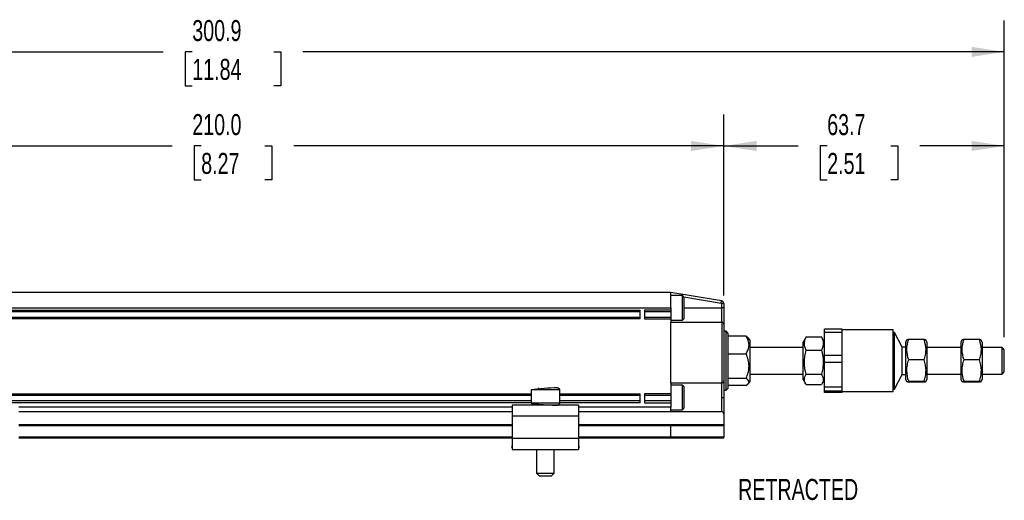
# Model space of a CAD drawing. Header units: millimetres. Extents: x 14 to 614, y 14 to 471.
# Tile 3 of 7: x 149 to 373, y 171 to 280. Entities that reach past the tile are written whole.
import ezdxf

# ---------------------------------------------------------------- set-up
doc = ezdxf.new("R2010")
doc.units = ezdxf.units.MM
doc.header["$LTSCALE"] = 2.25
doc.layers.add('DIMENSIONS', color=140, linetype='Continuous', lineweight=25)
doc.styles.add('SLDTEXTSTYLE0', font='TXT', dxfattribs={"width": 0.7})
doc.dimstyles.new('SLDDIMSTYLE0', dxfattribs={"dimtxt": 4.855518, "dimasz": 7.4295, "dimexe": 0, "dimexo": 0.0625, "dimgap": 1.213879, "dimtad": 0, "dimtih": 1, "dimtoh": 1, "dimrnd": 1e-09, "dimzin": 12, "dimdsep": 46, "dimtxsty": 'SLDTEXTSTYLE0', "dimsah": 1, "dimcen": 0.09, "dimadec": 0, "dimazin": 3, "dimtfac": 1, "dimtofl": 0, "dimtmove": 0, "dimatfit": 3, "dimfxl": 0, "dimfrac": 2, "dimtolj": 1, "dimtzin": 12, "dimarcsym": 0})
doc.dimstyles.new('SLDDIMSTYLE2', dxfattribs={"dimtxt": 4.855518, "dimasz": 7.4295, "dimexe": 0, "dimexo": 0.0625, "dimgap": 1.213879, "dimtad": 0, "dimtih": 1, "dimtoh": 1, "dimrnd": 1e-09, "dimzin": 4, "dimdsep": 46, "dimtxsty": 'SLDTEXTSTYLE0', "dimsah": 1, "dimcen": 0.09, "dimadec": 0, "dimazin": 1, "dimtfac": 1, "dimtofl": 0, "dimtmove": 0, "dimatfit": 3, "dimfxl": 0, "dimfrac": 2, "dimtolj": 1, "dimtzin": 12, "dimarcsym": 0})

# ---------------------------------------------------------------- blocks, each defined once
blk = doc.blocks.new('_D_2')
at = {"layer": 'DIMENSIONS'}
for p, q in [((99.13, 218.65), (99.13, 258.1)), ((309.13, 217.05), (309.13, 258.1)), ((99.13, 250.95), (183.95, 250.95)), ((190.53, 250.95), (188.9, 250.95)), ((188.9, 250.95), (188.9, 243.24)), ((204.96, 250.95), (206.59, 250.95)), ((206.59, 250.95), (206.59, 243.24)), ((309.13, 250.95), (211.54, 250.95)), ((188.9, 243.24), (190.53, 243.24)), ((206.59, 243.24), (204.96, 243.24))]:
    blk.add_line(p, q, dxfattribs=at)
for points in [[(99.13, 250.95), (106.56, 249.81), (106.56, 252.1)], [(309.13, 250.95), (301.7, 252.1), (301.7, 249.81)]]:
    blk.add_solid(points, dxfattribs=at)
at = {"layer": 'DIMENSIONS', "char_height": 4.762, "attachment_point": 1, "style": 'SLDTEXTSTYLE0'}
for s, insert in [('210.0', (188.51, 258.18)), ('8.27', (190.53, 249.37))]:
    blk.add_mtext(s, dxfattribs=dict(at, insert=insert))
blk = doc.blocks.new('_D_3')
at = {"layer": 'DIMENSIONS'}
for p, q in [((309.13, 218.04), (309.13, 258.1)), ((372.78, 207.55), (372.78, 258.1)), ((309.13, 250.95), (326.02, 250.95)), ((332.59, 250.95), (330.96, 250.95)), ((330.96, 250.95), (330.96, 243.24)), ((347.02, 250.95), (348.65, 250.95)), ((348.65, 250.95), (348.65, 243.24)), ((372.78, 250.95), (353.6, 250.95)), ((330.96, 243.24), (332.59, 243.24)), ((348.65, 243.24), (347.02, 243.24))]:
    blk.add_line(p, q, dxfattribs=at)
for points in [[(309.13, 250.95), (316.56, 249.81), (316.56, 252.1)], [(372.78, 250.95), (365.35, 252.1), (365.35, 249.81)]]:
    blk.add_solid(points, dxfattribs=at)
at = {"layer": 'DIMENSIONS', "char_height": 4.762, "attachment_point": 1, "style": 'SLDTEXTSTYLE0'}
for s, insert in [('63.7', (332.59, 258.18)), ('2.51', (332.59, 249.37))]:
    blk.add_mtext(s, dxfattribs=dict(at, insert=insert))
blk = doc.blocks.new('_D_4')
at = {"layer": 'DIMENSIONS'}
for p, q in [((71.93, 217.15), (71.93, 279.44)), ((372.78, 207.55), (372.78, 279.44)), ((71.93, 272.3), (181.93, 272.3)), ((188.51, 272.3), (186.88, 272.3)), ((186.88, 272.3), (186.88, 264.58)), ((206.98, 272.3), (208.61, 272.3)), ((208.61, 272.3), (208.61, 264.58)), ((372.78, 272.3), (213.56, 272.3)), ((186.88, 264.58), (188.51, 264.58)), ((208.61, 264.58), (206.98, 264.58))]:
    blk.add_line(p, q, dxfattribs=at)
for points in [[(71.93, 272.3), (79.36, 271.15), (79.36, 273.44)], [(372.78, 272.3), (365.35, 273.44), (365.35, 271.15)]]:
    blk.add_solid(points, dxfattribs=at)
at = {"layer": 'DIMENSIONS', "char_height": 4.762, "attachment_point": 1, "style": 'SLDTEXTSTYLE0'}
for s, insert in [('300.9', (188.51, 279.52)), ('11.84', (188.51, 270.72))]:
    blk.add_mtext(s, dxfattribs=dict(at, insert=insert))

msp = doc.modelspace()

# ---------------------------------------------------------------- linework, layer by layer
for p, q in [((297.127, 217.696), (103.127, 217.696)), ((297.127, 214.196), (297.127, 217.696)), ((308.625, 215.779), (297.127, 217.696)), ((297.127, 217.189), (298.285, 216.996)), ((299.727, 216.996), (297.127, 216.996)), ((300.127, 216.596), (299.727, 216.996)), ((299.727, 212.542), (299.727, 216.996)), ((300.015, 216.707), (308.543, 215.286)), ((300.127, 212.778), (300.127, 216.596)), ((308.543, 215.286), (308.625, 215.779)), ((308.627, 215.187), (308.627, 214.196)), ((309.127, 215.187), (308.627, 215.187)), ((309.127, 215.187), (309.127, 214.196)), ((103.127, 214.196), (297.127, 214.196)), ((110.127, 213.696), (290.127, 213.696)), ((290.127, 213.296), (110.127, 213.296)), ((290.127, 211.696), (290.127, 213.696)), ((297.127, 213.696), (291.127, 213.696)), ((291.127, 213.696), (291.127, 211.696)), ((297.127, 213.296), (291.127, 213.296)), ((297.127, 214.196), (297.127, 213.696)), ((297.127, 213.696), (297.127, 213.296)), ((297.127, 213.296), (297.127, 212.096)), ((299.727, 211.396), (299.727, 212.542)), ((300.127, 214.196), (308.627, 214.196)), ((300.127, 211.796), (300.127, 212.778)), ((308.627, 214.196), (308.627, 210.996)), ((309.127, 214.196), (308.627, 214.196)), ((110.127, 212.096), (290.127, 212.096)), ((290.127, 211.696), (110.127, 211.696)), ((291.127, 212.096), (297.127, 212.096)), ((291.127, 211.696), (297.127, 211.696)), ((297.127, 212.096), (297.127, 211.696)), ((297.127, 211.696), (297.127, 210.996)), ((297.127, 211.396), (299.727, 211.396)), ((297.127, 197.134), (297.127, 210.996)), ((297.127, 210.996), (308.627, 210.996)), ((299.727, 211.396), (300.127, 211.796)), ((308.689, 210.992), (308.689, 197.138)), ((309.127, 210.496), (309.127, 197.634)), ((309.627, 208.896), (309.127, 208.896)), ((310.127, 208.396), (309.627, 208.896)), ((309.627, 195.496), (309.627, 208.896)), ((310.127, 196.237), (310.127, 208.396)), ((314.184, 207.799), (310.127, 207.799)), ((335.977, 209.371), (331.977, 209.371)), ((331.977, 208.723), (331.977, 209.371)), ((331.977, 208.723), (335.977, 208.723)), ((331.977, 203.364), (331.977, 208.723)), ((335.977, 208.723), (335.977, 209.371)), ((347.577, 209.196), (335.977, 209.196)), ((335.977, 206.044), (335.977, 208.723)), ((347.577, 195.196), (347.577, 209.196)), ((347.877, 208.596), (347.577, 208.596)), ((349.612, 205.293), (347.877, 208.596)), ((347.877, 195.796), (347.877, 208.596)), ((315.127, 206.859), (314.66, 207.409)), ((315.127, 197.532), (315.127, 206.859)), ((327.73, 207.49), (327.127, 206.446)), ((327.127, 197.946), (327.127, 206.446)), ((327.84, 207.667), (327.745, 207.482)), ((327.84, 207.667), (331.264, 207.667)), ((331.362, 207.482), (331.264, 207.667)), ((331.977, 206.446), (331.374, 207.489)), ((335.977, 203.364), (335.977, 206.044)), ((350.673, 206.959), (350.377, 206.446)), ((350.377, 206.446), (350.377, 197.946)), ((354.514, 207.035), (351.09, 207.035)), ((355.227, 206.446), (354.936, 206.95)), ((355.227, 206.446), (355.227, 198.588)), ((363.223, 206.959), (362.927, 206.446)), ((362.927, 206.446), (362.927, 197.946)), ((367.064, 207.035), (363.64, 207.035)), ((367.777, 206.446), (367.486, 206.95)), ((367.777, 206.446), (367.777, 198.588)), ((310.127, 203.791), (314.184, 203.791)), ((327.127, 205.196), (315.127, 205.196)), ((327.84, 204.602), (331.264, 204.602)), ((335.977, 203.364), (331.977, 203.364)), ((331.977, 201.923), (331.977, 203.364)), ((335.977, 201.923), (335.977, 203.364)), ((350.377, 205.293), (349.612, 205.293)), ((349.612, 199.099), (349.612, 205.293)), ((362.927, 205.196), (355.227, 205.196)), ((372.277, 205.196), (367.777, 205.196)), ((372.777, 204.696), (372.277, 205.196)), ((372.277, 199.196), (372.277, 205.196)), ((372.777, 199.696), (372.777, 204.696)), ((331.977, 201.923), (335.977, 201.923)), ((331.977, 196.189), (331.977, 201.923)), ((335.977, 199.056), (335.977, 201.923)), ((354.514, 202.38), (351.09, 202.38)), ((367.064, 202.38), (363.64, 202.38)), ((315.127, 199.196), (327.127, 199.196)), ((327.84, 199.131), (331.264, 199.131)), ((335.977, 196.189), (335.977, 199.056)), ((347.877, 195.796), (349.612, 199.099)), ((349.612, 199.099), (350.377, 199.099)), ((355.227, 199.196), (362.927, 199.196)), ((367.777, 199.196), (372.277, 199.196)), ((372.277, 199.196), (372.777, 199.696)), ((297.127, 197.134), (297.127, 194.696)), ((308.627, 197.134), (297.127, 197.134)), ((299.727, 196.696), (297.127, 196.696)), ((300.127, 196.296), (299.727, 196.696)), ((299.727, 192.493), (299.727, 196.696)), ((308.627, 197.134), (308.627, 193.896)), ((314.184, 198.188), (310.127, 198.188)), ((314.66, 196.982), (315.127, 197.532)), ((327.127, 197.946), (327.73, 196.901)), ((331.264, 196.724), (327.84, 196.724)), ((331.374, 196.902), (331.977, 197.946)), ((350.377, 197.946), (350.673, 197.433)), ((351.09, 197.54), (354.514, 197.54)), ((354.514, 197.356), (351.09, 197.356)), ((354.936, 197.442), (355.227, 197.946)), ((355.227, 198.588), (355.227, 197.946)), ((362.927, 197.946), (363.223, 197.433)), ((363.64, 197.54), (367.064, 197.54)), ((367.064, 197.356), (363.64, 197.356)), ((367.486, 197.442), (367.777, 197.946)), ((367.777, 198.588), (367.777, 197.946)), ((144.877, 194.696), (265.377, 194.696)), ((265.377, 195.596), (265.377, 192.596)), ((265.379, 195.596), (265.377, 195.596)), ((271.869, 195.596), (265.379, 195.596)), ((267.127, 195.867), (267.123, 196.096)), ((268.752, 195.955), (268.752, 196.096)), ((271.877, 195.596), (271.869, 195.596)), ((271.877, 192.596), (271.877, 195.596)), ((271.877, 194.696), (290.127, 194.696)), ((290.127, 192.696), (290.127, 194.696)), ((297.127, 194.696), (291.127, 194.696)), ((291.127, 194.696), (291.127, 192.696)), ((297.127, 194.696), (297.127, 194.296)), ((300.127, 192.694), (300.127, 196.296)), ((309.127, 195.496), (309.627, 195.496)), ((309.627, 195.496), (310.127, 195.996)), ((314.184, 196.593), (310.127, 196.593)), ((310.127, 195.996), (310.127, 196.237)), ((335.977, 196.189), (331.977, 196.189)), ((331.977, 195.395), (331.977, 196.189)), ((331.977, 195.395), (335.977, 195.395)), ((331.977, 195.02), (331.977, 195.395)), ((335.977, 195.02), (331.977, 195.02)), ((335.977, 195.395), (335.977, 196.189)), ((335.977, 195.208), (335.977, 195.395)), ((335.977, 195.02), (335.977, 195.208)), ((335.977, 195.196), (347.577, 195.196)), ((347.577, 195.796), (347.877, 195.796)), ((265.377, 194.296), (144.877, 194.296)), ((265.377, 193.096), (144.877, 193.096)), ((265.377, 192.696), (144.877, 192.696)), ((265.379, 192.596), (265.377, 192.596)), ((271.869, 192.596), (265.379, 192.596)), ((271.877, 192.596), (271.869, 192.596)), ((290.127, 194.296), (271.877, 194.296)), ((290.127, 193.096), (271.877, 193.096)), ((290.127, 192.696), (271.877, 192.696)), ((297.127, 194.296), (291.127, 194.296)), ((297.127, 193.096), (291.127, 193.096)), ((291.127, 192.696), (297.127, 192.696)), ((297.127, 194.296), (297.127, 193.096)), ((297.127, 193.096), (297.127, 192.696)), ((297.127, 192.696), (297.127, 191.696)), ((299.727, 191.096), (299.727, 192.493)), ((300.127, 191.496), (300.127, 192.694)), ((308.627, 193.896), (308.627, 190.657)), ((261.127, 191.696), (149.127, 191.696)), ((149.127, 190.696), (261.127, 190.696)), ((276.127, 192.096), (261.127, 192.096)), ((261.127, 192.096), (261.127, 189.596)), ((276.127, 192.096), (276.127, 189.596)), ((297.127, 191.696), (276.127, 191.696)), ((276.127, 190.696), (297.127, 190.696)), ((297.127, 190.696), (297.127, 191.696)), ((297.127, 191.096), (299.727, 191.096)), ((297.127, 190.696), (297.127, 190.657)), ((297.127, 190.657), (308.627, 190.657)), ((299.727, 191.096), (300.127, 191.496)), ((309.127, 190.157), (309.127, 187.696)), ((261.127, 187.696), (149.127, 187.696)), ((276.127, 189.596), (261.127, 189.596)), ((261.127, 189.596), (261.127, 184.596)), ((276.127, 189.596), (276.127, 184.596)), ((297.114, 187.696), (276.127, 187.696)), ((309.127, 187.696), (297.114, 187.696)), ((309.127, 187.496), (309.127, 187.696)), ((149.127, 187.496), (261.127, 187.496)), ((276.127, 187.496), (297.127, 187.496)), ((297.127, 184.896), (297.127, 187.496)), ((297.127, 187.496), (309.127, 187.496)), ((309.127, 187.496), (309.127, 184.896)), ((261.127, 184.896), (149.127, 184.896)), ((149.127, 184.696), (261.127, 184.696)), ((276.127, 184.596), (261.127, 184.596)), ((261.127, 184.596), (261.127, 182.096)), ((297.127, 184.896), (276.127, 184.896)), ((276.127, 184.696), (297.114, 184.696)), ((276.127, 184.596), (276.127, 182.096)), ((297.114, 184.696), (309.127, 184.696)), ((309.127, 184.896), (297.127, 184.896)), ((309.127, 184.696), (309.127, 184.896)), ((261.127, 182.916), (260.913, 182.638)), ((260.913, 182.638), (261.127, 182.474)), ((261.127, 182.096), (276.127, 182.096)), ((261.619, 182.096), (261.706, 182.029)), ((261.706, 182.029), (261.757, 182.096)), ((266.627, 182.096), (266.627, 176.696)), ((270.627, 176.696), (270.627, 182.096)), ((275.496, 182.096), (275.547, 182.029)), ((275.635, 182.096), (275.547, 182.029)), ((276.34, 182.638), (276.127, 182.916)), ((276.34, 182.638), (276.127, 182.474)), ((266.627, 176.696), (267.227, 176.096)), ((266.627, 176.696), (270.622, 176.696)), ((270.027, 176.096), (270.627, 176.696)), ((270.622, 176.696), (270.627, 176.696)), ((267.227, 176.096), (270.023, 176.096)), ((270.023, 176.096), (270.027, 176.096))]:
    msp.add_line(p, q)
for centre, radius, start, end in [((308.527, 215.187), 0.6, 360, 80.53768), ((308.627, 210.496), 0.5, 82.87498, 90), ((308.627, 210.496), 0.5, 360, 82.87498), ((308.627, 197.634), 0.5, 270, 277.12502), ((308.627, 197.634), 0.5, 277.12502, 0), ((273.615, 132.84), 63.294, 92.04677, 97.47897), ((308.627, 190.157), 0.5, 360, 90)]:
    msp.add_arc(centre, radius, start, end)
for centre, start_param, end_param in [((297.114, 187.496), 4.712389, 6.2831851), ((297.114, 184.896), 3.1415932, 4.712389)]:
    msp.add_ellipse(centre, major_axis=(0, 0.2), ratio=0.0622577, start_param=start_param, end_param=end_param)
for points, knots in [([(308.543, 215.286), (308.564, 215.282), (308.587, 215.271), (308.619, 215.233), (308.627, 215.209), (308.627, 215.187)], [0, 0, 0, 0, 0.5, 0.5, 1, 1, 1, 1]), ([(309.127, 214.196), (309.127, 214.129), (309.127, 213.996), (309.127, 213.797), (309.127, 213.6), (309.127, 213.405), (309.127, 213.212), (309.127, 213.021), (309.127, 212.779), (309.127, 212.491), (309.127, 212.166), (309.127, 211.859), (309.127, 211.575), (309.127, 211.319), (309.127, 211.095), (309.127, 210.905), (309.127, 210.753), (309.127, 210.637), (309.127, 210.555), (309.127, 210.505), (309.127, 210.499), (309.127, 210.496)], [0, 0, 0, 0, 0.034521, 0.0687986, 0.1029323, 0.1370227, 0.1711708, 0.2054771, 0.2400408, 0.3042642, 0.3686659, 0.4342545, 0.5000278, 0.5656151, 0.6313898, 0.6956092, 0.7600149, 0.8202466, 0.879961, 0.9396987, 1, 1, 1, 1]), ([(314.184, 203.791), (314.379, 204.111), (314.544, 204.436), (314.717, 204.937), (314.763, 205.106), (314.825, 205.45), (314.841, 205.625), (314.84, 206.142), (314.777, 206.48), (314.546, 207.149), (314.38, 207.479), (314.184, 207.799)], [0, 0, 0, 0, 0.25, 0.25, 0.375, 0.375, 0.5, 0.5, 0.75, 0.75, 1, 1, 1, 1]), ([(314.184, 207.799), (314.347, 207.693), (314.549, 207.563), (314.632, 207.425), (314.647, 207.398)], [0, 0, 0, 0, 0.8116124, 1, 1, 1, 1]), ([(327.84, 204.602), (327.581, 205.103), (327.416, 205.611), (327.415, 206.262), (327.425, 206.393), (327.464, 206.652), (327.492, 206.781), (327.603, 207.164), (327.71, 207.417), (327.84, 207.667)], [0, 0, 0, 0, 0.5, 0.5, 0.625, 0.625, 0.75, 0.75, 1, 1, 1, 1]), ([(331.264, 207.667), (331.522, 207.167), (331.687, 206.659), (331.688, 206.007), (331.678, 205.876), (331.639, 205.618), (331.611, 205.489), (331.5, 205.105), (331.393, 204.853), (331.264, 204.602)], [0, 0, 0, 0, 0.5, 0.5, 0.625, 0.625, 0.75, 0.75, 1, 1, 1, 1]), ([(351.09, 202.38), (350.831, 203.14), (350.666, 203.911), (350.665, 204.901), (350.675, 205.1), (350.714, 205.493), (350.742, 205.688), (350.853, 206.271), (350.96, 206.654), (351.09, 207.035)], [0, 0, 0, 0, 0.5, 0.5, 0.625, 0.625, 0.75, 0.75, 1, 1, 1, 1]), ([(351.09, 207.035), (350.961, 207.019), (350.732, 206.991), (350.703, 206.961), (350.691, 206.948)], [0, 0, 0, 0, 0.5614953, 1, 1, 1, 1]), ([(354.514, 207.035), (354.772, 206.275), (354.937, 205.503), (354.938, 204.514), (354.928, 204.315), (354.889, 203.922), (354.861, 203.726), (354.75, 203.144), (354.643, 202.76), (354.514, 202.38)], [0, 0, 0, 0, 0.5, 0.5, 0.625, 0.625, 0.75, 0.75, 1, 1, 1, 1]), ([(354.933, 206.948), (354.934, 206.949), (354.964, 206.963), (354.826, 206.993), (354.618, 207.021), (354.514, 207.035)], [0, 0, 0, 0, 0.01357151, 0.50226663, 1, 1, 1, 1]), ([(363.64, 202.38), (363.381, 203.14), (363.216, 203.911), (363.215, 204.901), (363.225, 205.1), (363.264, 205.493), (363.292, 205.688), (363.403, 206.271), (363.51, 206.654), (363.64, 207.035)], [0, 0, 0, 0, 0.5, 0.5, 0.625, 0.625, 0.75, 0.75, 1, 1, 1, 1]), ([(363.64, 207.035), (363.511, 207.019), (363.282, 206.991), (363.253, 206.961), (363.241, 206.948)], [0, 0, 0, 0, 0.5614953, 1, 1, 1, 1]), ([(367.064, 207.035), (367.322, 206.275), (367.487, 205.503), (367.488, 204.514), (367.478, 204.315), (367.439, 203.922), (367.411, 203.726), (367.3, 203.144), (367.193, 202.76), (367.064, 202.38)], [0, 0, 0, 0, 0.5, 0.5, 0.625, 0.625, 0.75, 0.75, 1, 1, 1, 1]), ([(367.483, 206.948), (367.484, 206.949), (367.514, 206.963), (367.376, 206.993), (367.168, 207.021), (367.064, 207.035)], [0, 0, 0, 0, 0.01357151, 0.50226663, 1, 1, 1, 1]), ([(314.184, 198.188), (314.379, 198.635), (314.544, 199.09), (314.717, 199.79), (314.763, 200.027), (314.825, 200.508), (314.841, 200.752), (314.84, 201.474), (314.777, 201.948), (314.546, 202.883), (314.38, 203.344), (314.184, 203.791)], [0, 0, 0, 0, 0.25, 0.25, 0.375, 0.375, 0.5, 0.5, 0.75, 0.75, 1, 1, 1, 1]), ([(327.84, 199.131), (327.581, 200.024), (327.416, 200.931), (327.415, 202.094), (327.425, 202.327), (327.464, 202.79), (327.492, 203.019), (327.603, 203.704), (327.71, 204.155), (327.84, 204.602)], [0, 0, 0, 0, 0.5, 0.5, 0.625, 0.625, 0.75, 0.75, 1, 1, 1, 1]), ([(331.264, 204.602), (331.522, 203.709), (331.687, 202.802), (331.688, 201.639), (331.678, 201.405), (331.639, 200.943), (331.611, 200.713), (331.5, 200.029), (331.393, 199.578), (331.264, 199.131)], [0, 0, 0, 0, 0.5, 0.5, 0.625, 0.625, 0.75, 0.75, 1, 1, 1, 1]), ([(351.09, 197.54), (350.831, 198.33), (350.666, 199.132), (350.665, 200.161), (350.675, 200.368), (350.714, 200.777), (350.742, 200.98), (350.853, 201.585), (350.96, 201.984), (351.09, 202.38)], [0, 0, 0, 0, 0.5, 0.5, 0.625, 0.625, 0.75, 0.75, 1, 1, 1, 1]), ([(354.514, 202.38), (354.772, 201.589), (354.937, 200.787), (354.938, 199.759), (354.928, 199.552), (354.889, 199.143), (354.861, 198.94), (354.75, 198.335), (354.643, 197.936), (354.514, 197.54)], [0, 0, 0, 0, 0.5, 0.5, 0.625, 0.625, 0.75, 0.75, 1, 1, 1, 1]), ([(363.64, 197.54), (363.381, 198.33), (363.216, 199.132), (363.215, 200.161), (363.225, 200.368), (363.264, 200.777), (363.292, 200.98), (363.403, 201.585), (363.51, 201.984), (363.64, 202.38)], [0, 0, 0, 0, 0.5, 0.5, 0.625, 0.625, 0.75, 0.75, 1, 1, 1, 1]), ([(367.064, 202.38), (367.322, 201.589), (367.487, 200.787), (367.488, 199.759), (367.478, 199.552), (367.439, 199.143), (367.411, 198.94), (367.3, 198.335), (367.193, 197.936), (367.064, 197.54)], [0, 0, 0, 0, 0.5, 0.5, 0.625, 0.625, 0.75, 0.75, 1, 1, 1, 1]), ([(327.745, 196.909), (327.66, 197.057), (327.452, 197.418), (327.381, 197.981), (327.511, 198.579), (327.729, 198.946), (327.84, 199.131)], [0, 0, 0, 0, 0.2025444, 0.4957152, 0.7455473, 1, 1, 1, 1]), ([(331.264, 199.131), (331.386, 198.922), (331.635, 198.499), (331.722, 197.874), (331.612, 197.339), (331.434, 197.033), (331.362, 196.909)], [0, 0, 0, 0, 0.287003, 0.5802301, 0.8301102, 1, 1, 1, 1]), ([(309.127, 197.634), (309.127, 197.633), (309.127, 197.631), (309.127, 197.615), (309.127, 197.588), (309.127, 197.55), (309.127, 197.502), (309.127, 197.443), (309.127, 197.354), (309.127, 197.221), (309.127, 197.029), (309.127, 196.803), (309.127, 196.544), (309.127, 196.257), (309.127, 195.948), (309.127, 195.619), (309.127, 195.282), (309.127, 194.94), (309.127, 194.598), (309.127, 194.249), (309.127, 194.014), (309.127, 193.896)], [0, 0, 0, 0, 0.0345212, 0.068799, 0.1029328, 0.1370231, 0.1711712, 0.2054773, 0.2400408, 0.3042652, 0.3686659, 0.4342555, 0.5000279, 0.5656161, 0.6313898, 0.6956101, 0.7600149, 0.820247, 0.8799615, 0.9396991, 1, 1, 1, 1]), ([(314.841, 197.39), (314.841, 197.529), (314.776, 197.664), (314.545, 197.93), (314.379, 198.061), (314.184, 198.188)], [0, 0, 0, 0, 0.5, 0.5, 1, 1, 1, 1]), ([(314.184, 196.593), (314.379, 196.719), (314.543, 196.849), (314.717, 197.048), (314.762, 197.115), (314.824, 197.252), (314.841, 197.321), (314.841, 197.39)], [0, 0, 0, 0, 0.5, 0.5, 0.75, 0.75, 1, 1, 1, 1]), ([(350.691, 197.443), (350.681, 197.447), (350.637, 197.465), (350.772, 197.498), (350.983, 197.526), (351.09, 197.54)], [0, 0, 0, 0, 0.1204761, 0.5562087, 1, 1, 1, 1]), ([(354.514, 197.54), (354.772, 197.51), (354.937, 197.48), (354.938, 197.441), (354.928, 197.433), (354.889, 197.417), (354.861, 197.41), (354.75, 197.387), (354.643, 197.371), (354.514, 197.356)], [0, 0, 0, 0, 0.5, 0.5, 0.625, 0.625, 0.75, 0.75, 1, 1, 1, 1]), ([(363.241, 197.443), (363.231, 197.447), (363.187, 197.465), (363.322, 197.498), (363.533, 197.526), (363.64, 197.54)], [0, 0, 0, 0, 0.1204761, 0.5562087, 1, 1, 1, 1]), ([(367.064, 197.54), (367.322, 197.51), (367.487, 197.48), (367.488, 197.441), (367.478, 197.433), (367.439, 197.417), (367.411, 197.41), (367.3, 197.387), (367.193, 197.371), (367.064, 197.356)], [0, 0, 0, 0, 0.5, 0.5, 0.625, 0.625, 0.75, 0.75, 1, 1, 1, 1]), ([(271.37, 196.096), (271.429, 196.096), (271.492, 196.085), (271.615, 196.036), (271.674, 195.998), (271.771, 195.9), (271.809, 195.841), (271.858, 195.718), (271.869, 195.655), (271.869, 195.596)], [0, 0, 0, 0, 0.25, 0.25, 0.5, 0.5, 0.75, 0.75, 1, 1, 1, 1]), ([(271.877, 195.596), (271.872, 195.66), (271.864, 195.765), (271.798, 195.85), (271.772, 195.883)], [0, 0, 0, 0, 0.6048962, 1, 1, 1, 1]), ([(265.377, 192.596), (265.405, 192.564), (265.47, 192.494), (265.944, 192.422), (266.552, 192.364), (267.161, 192.321), (267.866, 192.28), (268.616, 192.242), (269.343, 192.208), (269.988, 192.177), (270.513, 192.152), (270.998, 192.126), (271.329, 192.103), (271.348, 192.099), (271.355, 192.098)], [0, 0, 0, 0, 0.1021662, 0.2287518, 0.3012635, 0.3785207, 0.4588187, 0.5399457, 0.6194948, 0.6952595, 0.7655623, 0.8294074, 0.9363844, 1, 1, 1, 1]), ([(271.869, 192.596), (271.869, 192.537), (271.858, 192.473), (271.809, 192.35), (271.771, 192.291), (271.674, 192.193), (271.615, 192.155), (271.492, 192.106), (271.429, 192.096), (271.37, 192.096)], [0, 0, 0, 0, 0.25, 0.25, 0.5, 0.5, 0.75, 0.75, 1, 1, 1, 1]), ([(271.541, 192.128), (271.546, 192.129), (271.619, 192.141), (271.736, 192.237), (271.855, 192.402), (271.87, 192.533), (271.877, 192.596)], [0, 0, 0, 0, 0.0259749, 0.3572509, 0.6898723, 1, 1, 1, 1]), ([(308.627, 193.896), (308.686, 193.896), (308.749, 193.896), (308.872, 193.896), (308.931, 193.896), (309.029, 193.896), (309.067, 193.896), (309.116, 193.896), (309.127, 193.896), (309.127, 193.896)], [0, 0, 0, 0, 0.25, 0.25, 0.5, 0.5, 0.75, 0.75, 1, 1, 1, 1]), ([(309.127, 193.896), (309.127, 193.828), (309.127, 193.693), (309.127, 193.493), (309.127, 193.294), (309.127, 193.097), (309.127, 192.902), (309.127, 192.709), (309.127, 192.464), (309.127, 192.173), (309.127, 191.844), (309.127, 191.534), (309.127, 191.247), (309.127, 190.989), (309.127, 190.763), (309.127, 190.57), (309.127, 190.417), (309.127, 190.299), (309.127, 190.217), (309.127, 190.166), (309.127, 190.16), (309.127, 190.157)], [0, 0, 0, 0, 0.0345212, 0.068799, 0.1029328, 0.1370231, 0.1711712, 0.2054774, 0.2400408, 0.3042652, 0.3686659, 0.4342555, 0.5000279, 0.5656161, 0.6313898, 0.6956101, 0.7600149, 0.820247, 0.8799615, 0.9396991, 1, 1, 1, 1])]:
    msp.add_open_spline(points, degree=3, knots=knots)
for points in [[(351.09, 197.356), (350.953, 197.372), (350.841, 197.388), (350.767, 197.405)], [(363.64, 197.356), (363.503, 197.372), (363.391, 197.388), (363.317, 197.405)]]:
    msp.add_open_spline(points, degree=3)

# ---------------------------------------------------------------- texts
at = {"layer": 'DIMENSIONS', "insert": (312.374, 175.385), "char_height": 4.7625, "attachment_point": 1, "style": 'SLDTEXTSTYLE0'}
msp.add_mtext('RETRACTED', dxfattribs=at)

# ---------------------------------------------------------------- dimensions: what is measured, and where the dimension line sits
at = {"layer": 'DIMENSIONS'}
for base, p1, p2, dimstyle, picture, middle in [((71.927, 272.296), (372.777, 204.696), (71.927, 214.296), 'SLDDIMSTYLE0', '_D_4', (197.743, 272.296)), ((309.127, 250.952), (99.127, 215.796), (309.127, 214.196), 'SLDDIMSTYLE2', '_D_2', (197.743, 250.952)), ((372.777, 250.952), (309.127, 215.187), (372.777, 204.696), 'SLDDIMSTYLE0', '_D_3', (339.809, 250.952))]:
    dim = msp.add_linear_dim(base=base, p1=p1, p2=p2, dimstyle=dimstyle, dxfattribs=at)
    dim.commit()
    dim.dimension.update_dxf_attribs({"geometry": picture, "text_midpoint": middle, "dimtype": 160})

doc.saveas('drawing.dxf')
